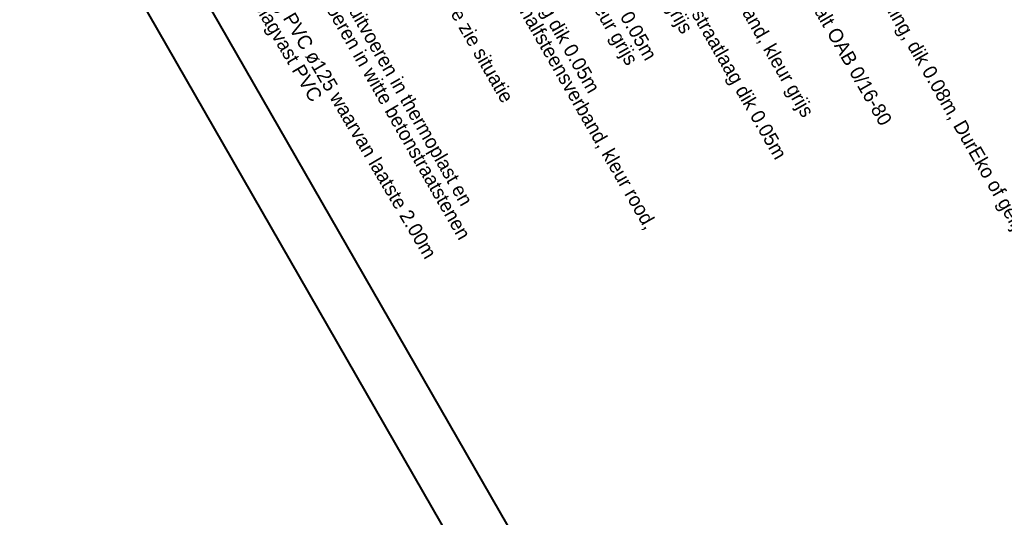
# Model space of a CAD drawing. Header units: metres. Extents: x 148742 to 148951, y 485553 to 485794.
# Tile 14 of 53: x 148764 to 148799, y 485672 to 485690. Entities that reach past the tile are written whole.
import ezdxf

# ---------------------------------------------------------------- set-up
doc = ezdxf.new("R2010")
doc.units = ezdxf.units.M
doc.header["$MEASUREMENT"] = 0
doc.layers.add('BWR-alg-details verklaring', color=7, linetype='Continuous', lineweight=30)
doc.layers.add('WVB-alg-onderhoek', color=7, linetype='Continuous', lineweight=30)
doc.styles.add('Style-WORKING', font='WORKING.shx')

msp = doc.modelspace()

# ---------------------------------------------------------------- linework, layer by layer
at = {"layer": 'WVB-alg-onderhoek', "lineweight": 40}
msp.add_line((148742.988, 485735.068), (148847.602, 485552.98), dxfattribs=at)
at = {"layer": 'WVB-alg-onderhoek', "lineweight": 40, "flags": 128}
msp.add_lwpolyline([(148746.715, 485732.596), (148848.34, 485555.71), (148947.881, 485612.899), (148846.257, 485789.785)], close=True, dxfattribs=at)

# ---------------------------------------------------------------- texts
at = {"layer": 'BWR-alg-details verklaring', "char_height": 0.5, "attachment_point": 7, "style": 'Style-WORKING'}
for s, insert, rotation, line_spacing_factor in [('zand, dik 0.80m, betongranulaat 0/31,5, dik 025m, halfverharding, dik 0.08m, DurEko of gelijkwaardig', (148785.945, 485705.775), 299.8782, 0.6), ('bestaand asfalt uitvullen tot aansluiting oversteek met asfalt OAB 0/16-80 ', (148783.994, 485704.654), 299.8782, 0.6), ('zand dik 0.80m en betonstraatstenen in elleboogverband, kleur grijs', (148782.043, 485703.534), 299.8782, 0.6), ('zand dik 0.80m, betongranulaat 0/31,5 dik 0.25m, straatlaag dik 0.05m\\Pen betonstraatstenen in elleboogverband, kleur grijs', (148780.092, 485702.413), 299.8782, 0.798413), ('uitvullen betongranulaat 0/31,5, straatlaag dik 0.05m\\Pen betonstraatstenen in elleboogverband, kleur grijs', (148778.141, 485701.292), 299.8782, 0.798413), ('uitvullen betongranulaat 0/31,5, straatlaag dik 0.05m\\Pen voegstone betonstraatstenen o.g. in halfsteensverband, kleur rood,\\Pvoegen met krimpvrije voegmortel', (148775.54, 485699.797), 299.8782, 0.798413), ('RVV verkeersbord op paal, voor type zie situatie', (148774.239, 485699.05), 299.8782, 0.6), ('markering/belijning, op asfalt uitvoeren in thermoplast en\\Pop elementenverharding uivoeren in witte betonstraatstenen', (148770.987, 485697.182), 299.8782, 0.798413), ('RWS-kolk met kolkleiding PVC ø125 waarvan laatste 2.00m \\Ptot in sloot uitvoeren in slagvast PVC', (148769.037, 485696.06), 300.5263, 0.798413)]:
    msp.add_mtext(s, dxfattribs=dict(at, insert=insert, rotation=rotation, line_spacing_factor=line_spacing_factor))

doc.saveas('drawing.dxf')
